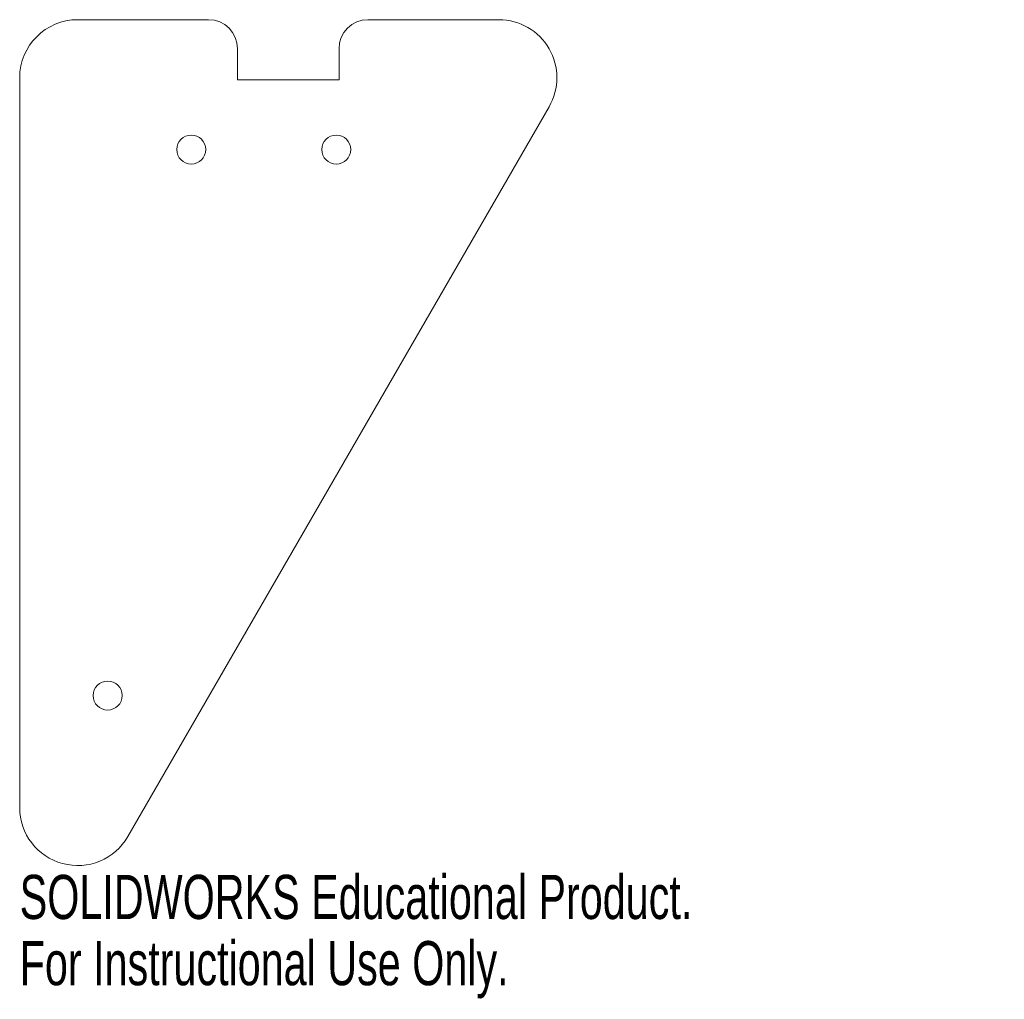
# Model space of a CAD drawing. Header units: inches. Extents: x 0 to 4.25, y -4.22 to 0.
import ezdxf

# ---------------------------------------------------------------- set-up
doc = ezdxf.new("R2010")
doc.units = ezdxf.units.IN
doc.header["$MEASUREMENT"] = 0
doc.styles.add('SLDTEXTSTYLE0', font='TXT', dxfattribs={"width": 0.7})

msp = doc.modelspace()

# ---------------------------------------------------------------- linework, layer by layer
at = {"color": 7, "linetype": 'Continuous', "lineweight": 18}
for p, q in [((0.8147, 0), (0.25, 0)), ((2.067, 0), (1.5022, 0)), ((0.9397, -0.125), (0.9397, -0.26)), ((1.3772, -0.26), (1.3772, -0.125)), ((0, -0.25), (0, -3.3971)), ((0.9397, -0.26), (1.3772, -0.26)), ((0.4665, -3.5221), (2.2835, -0.375))]:
    msp.add_line(p, q, dxfattribs=at)
for centre in [(0.74, -0.56), (1.3655, -0.56), (0.3794, -2.9142)]:
    msp.add_circle(centre, 0.0625, dxfattribs=at)
for centre, radius, start, end in [((0.25, -0.25), 0.25, 90, 180), ((0.8147, -0.125), 0.125, 0, 90), ((1.5022, -0.125), 0.125, 90, 180), ((2.067, -0.25), 0.25, 330, 90), ((0.25, -3.3971), 0.25, 180, 330)]:
    msp.add_arc(centre, radius, start, end, dxfattribs=at)

# ---------------------------------------------------------------- texts
at = {"color": 7, "linetype": 'Continuous', "char_height": 0.1903, "attachment_point": 1, "style": 'SLDTEXTSTYLE0'}
for s, insert in [('SOLIDWORKS Educational Product.', (0, -3.6873)), ('For Instructional Use Only.', (0, -3.9727))]:
    msp.add_mtext(s, dxfattribs=dict(at, insert=insert))

doc.saveas('drawing.dxf')
